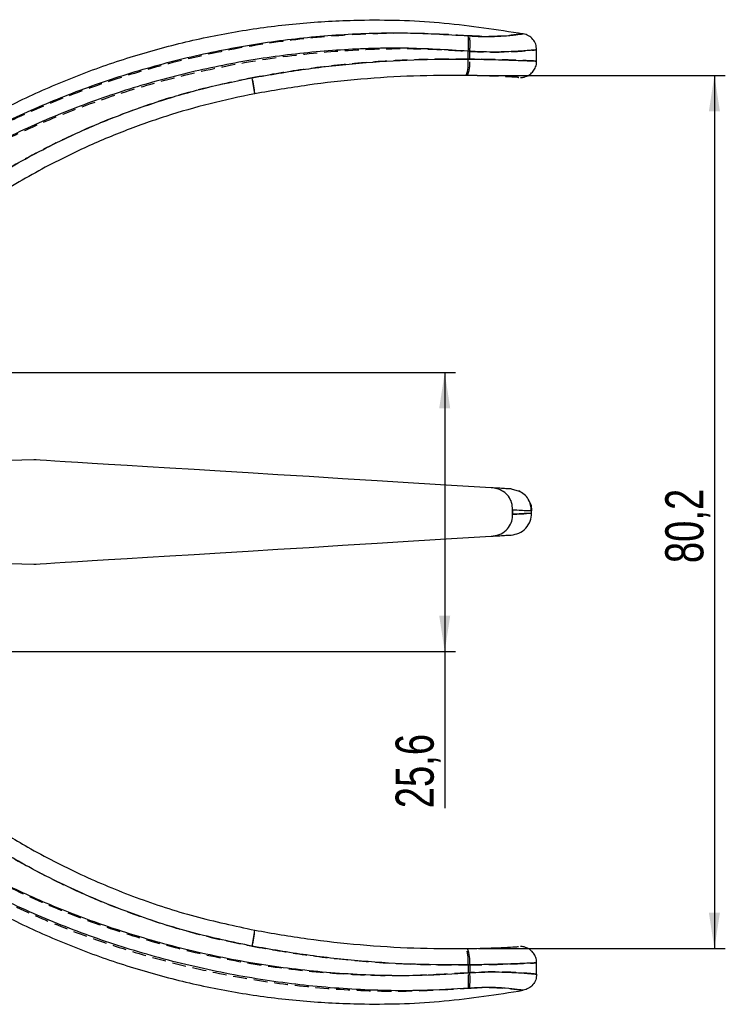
# Model space of a CAD drawing. Extents: x 33 to 398, y 17 to 277.
# Tile 4 of 7: x 207 to 272, y 144 to 235. Entities that reach past the tile are written whole.
import ezdxf

# ---------------------------------------------------------------- set-up
doc = ezdxf.new("R2010")
doc.units = 0
doc.linetypes.add('HIDDEN', pattern=[1.905, 1.27, -0.635])
doc.layers.get('0').update_dxf_attribs({"linetype": 'CONTINUOUS'})
doc.styles.add('SLDTEXTSTYLE0', font='TXT', dxfattribs={"width": 0.75})
doc.dimstyles.new('SLDDIMSTYLE1', dxfattribs={"dimtxt": 3.5, "dimasz": 3.302, "dimexe": 0, "dimexo": 0.0625, "dimgap": 0.875, "dimtad": 1, "dimdec": 1, "dimrnd": 1e-09, "dimzin": 12, "dimtxsty": 'SLDTEXTSTYLE0', "dimsah": 1, "dimcen": 0.09, "dimazin": 3, "dimtfac": 1, "dimtdec": 1, "dimtofl": 0, "dimtmove": 0, "dimatfit": 3, "dimtolj": 1, "dimtzin": 12})

# ---------------------------------------------------------------- blocks, each defined once
blk = doc.blocks.new('_D_2')
at = {"color": 179, "linetype": 'CONTINUOUS'}
for p, q in [((249.03, 229.422), (271.811, 229.422)), ((270.811, 229.422), (270.811, 149.187)), ((249.141, 149.187), (271.811, 149.187))]:
    blk.add_line(p, q, dxfattribs=at)
for points in [[(270.811, 229.422), (270.303, 226.12), (271.319, 226.12)], [(270.811, 149.187), (271.319, 152.489), (270.303, 152.489)]]:
    blk.add_solid(points, dxfattribs=at)
at = {"color": 179, "linetype": 'CONTINUOUS', "insert": (266.299, 184.603, 0.1), "char_height": 3.5, "attachment_point": 1, "rotation": 90, "style": 'SLDTEXTSTYLE0'}
blk.add_mtext('80,2', dxfattribs=at)
blk = doc.blocks.new('_D_3')
at = {"color": 179, "linetype": 'CONTINUOUS'}
for p, q in [((180.794, 202.122), (247.05, 202.122)), ((246.05, 202.122), (246.05, 176.485)), ((180.794, 176.485), (247.05, 176.485)), ((246.05, 176.485), (246.05, 162.079))]:
    blk.add_line(p, q, dxfattribs=at)
for points in [[(246.05, 202.122), (245.542, 198.82), (246.558, 198.82)], [(246.05, 176.485), (246.558, 179.787), (245.542, 179.787)]]:
    blk.add_solid(points, dxfattribs=at)
at = {"color": 179, "linetype": 'CONTINUOUS', "insert": (241.538, 162.079, 0.1), "char_height": 3.5, "attachment_point": 1, "rotation": 90, "style": 'SLDTEXTSTYLE0'}
blk.add_mtext('25,6', dxfattribs=at)

msp = doc.modelspace()

# ---------------------------------------------------------------- linework, layer by layer
at = {"color": 7, "linetype": 'CONTINUOUS'}
for p, q in [((248.2017, 230.9215), (248.2017, 231.6499)), ((254.4896, 230.7359), (254.4896, 231.7811)), ((208.3175, 194.0993), (197.0263, 193.8036)), ((252.1484, 191.4185), (252.8703, 191.2218)), ((252.2824, 189.5095), (252.2824, 189.0978)), ((254.0263, 189.185), (254.0263, 189.4222)), ((197.0263, 184.8036), (208.3175, 184.5079)), ((248.345, 147.6873), (248.345, 146.9665)), ((254.4896, 146.8261), (254.4896, 147.8713))]:
    msp.add_line(p, q, dxfattribs=at)
at = {"color": 7, "linetype": 'HIDDEN'}
for p, q in [((248.345, 230.9199), (248.345, 231.6407)), ((252.2824, 189.0978), (252.2824, 189.5095)), ((248.2017, 147.6858), (248.2017, 146.9573))]:
    msp.add_line(p, q, dxfattribs=at)
at = {"color": 7, "linetype": 'CONTINUOUS', "flags": 128}
for points in [[(250.3045, 191.5312), (246.6788, 191.753), (243.1913, 191.9663), (239.8467, 192.1709), (236.6498, 192.3664), (233.6051, 192.5526), (230.7167, 192.7293), (227.9887, 192.8961), (225.425, 193.0529), (223.0291, 193.1995), (220.8044, 193.3355), (218.754, 193.461), (216.8807, 193.5755), (215.1872, 193.6791), (213.6759, 193.7715), (212.3488, 193.8527), (211.2079, 193.9225), (210.2546, 193.9808), (209.4904, 194.0275), (208.9163, 194.0627), (208.5332, 194.0861), (208.3415, 194.0978), (208.3175, 194.0993)], [(208.3175, 184.5079), (208.3415, 184.5094), (208.5332, 184.5211), (208.9163, 184.5446), (209.4904, 184.5797), (210.2546, 184.6264), (211.2079, 184.6847), (212.3488, 184.7545), (213.6759, 184.8357), (215.1872, 184.9281), (216.8807, 185.0317), (218.754, 185.1463), (220.8044, 185.2717), (223.0291, 185.4077), (225.425, 185.5543), (227.9887, 185.7111), (230.7167, 185.8779), (233.6051, 186.0546), (236.6498, 186.2408), (239.8467, 186.4363), (243.1913, 186.6409), (246.6788, 186.8542), (250.3045, 187.076)]]:
    msp.add_lwpolyline(points, dxfattribs=at)
at = {"color": 7, "linetype": 'CONTINUOUS'}
for centre, radius, start, end in [((241.5697, 232.4244), 6.6771, 353.338716, 5.522666), ((244.3902, 230.5986), 3.8252, 342.079548, 4.841967), ((208.8639, 225.153), 19.9201, 7.444852, 11.745779), ((213.9805, 152.491), 14.7248, 347.87892, 353.692057), ((245.1264, 148.0127), 3.235, 354.227024, 21.287685), ((242.8009, 146.3141), 5.5823, 352.125739, 6.712247)]:
    msp.add_arc(centre, radius, start, end, dxfattribs=at)
at = {"color": 7, "linetype": 'HIDDEN'}
for centre, radius, start, end in [((242.8009, 232.2932), 5.5823, 353.287753, 7.874261), ((245.1264, 230.5946), 3.235, 338.712315, 5.772976), ((213.9805, 226.1162), 14.7248, 6.307943, 12.12108), ((208.8639, 153.4543), 19.9201, 348.254221, 352.555148), ((244.3902, 148.0086), 3.8252, 355.158033, 17.920452), ((241.5697, 146.1828), 6.6771, 354.477334, 6.661284)]:
    msp.add_arc(centre, radius, start, end, dxfattribs=at)
at = {"color": 7, "linetype": 'CONTINUOUS'}
for points, knots in [([(194.3131, 219.3279), (195.7438, 220.3651), (198.6051, 222.4396), (203.1622, 225.1571), (207.8847, 227.5684), (212.7698, 229.6343), (217.7875, 231.3516), (222.9142, 232.71), (228.1238, 233.7026), (233.3911, 234.327), (239.3615, 234.6007), (246.0233, 234.391), (250.8501, 233.6342), (253.2635, 233.2559)], [0, 0, 0, 0, 0.08500636, 0.17001268, 0.25501904, 0.34002536, 0.42503174, 0.51003801, 0.59504439, 0.68005073, 0.76505714, 0.88252849, 1, 1, 1, 1]), ([(195.1795, 218.9603), (196.2519, 219.6872), (198.3995, 221.143), (202.3478, 223.4587), (207.0422, 225.8446), (212.5829, 228.1501), (218.33, 230.0578), (224.2056, 231.5401), (230.1257, 232.5904), (236.1009, 233.2103), (242.1495, 233.4289), (246.1937, 233.1876), (248.2158, 233.067)], [0, 0, 0, 0, 0.0696491, 0.1394885, 0.2457211, 0.351957, 0.4607835, 0.5696114, 0.6759202, 0.7822274, 0.891116, 1, 1, 1, 1]), ([(248.2158, 233.067), (248.4443, 233.0506), (249.2974, 232.9891), (250.7114, 232.9919), (252.1343, 233.1007), (253.0525, 233.2221), (253.2635, 233.2559), (253.2635, 233.2559), (253.2635, 233.2559)], [0, 0, 0, 0, 0.0816901, 0.3049549, 0.533591, 0.7653702, 0.9999929, 1, 1, 1, 1]), ([(254.4896, 231.7811), (254.4721, 231.9546), (254.4371, 232.3017), (254.1638, 232.7573), (253.7658, 233.1091), (253.431, 233.2069), (253.2635, 233.2559)], [0, 0, 0, 0, 0.2499999, 0.5000002, 0.75, 1, 1, 1, 1]), ([(248.2017, 231.6499), (246.2529, 231.7702), (242.3551, 232.0108), (236.4324, 231.8227), (230.4854, 231.2305), (224.5946, 230.1993), (218.8415, 228.7612), (213.2112, 226.9161), (207.6931, 224.6446), (202.977, 222.2594), (199.0408, 219.9567), (196.9224, 218.5242), (195.8617, 217.8071)], [0, 0, 0, 0, 0.1063543, 0.2127129, 0.3216583, 0.4306053, 0.5368548, 0.6431028, 0.7518966, 0.8606866, 0.9302494, 1, 1, 1, 1]), ([(254.4896, 231.7811), (254.4701, 231.779), (254.4312, 231.7747), (254.1276, 231.7441), (253.6483, 231.7003), (252.9947, 231.6504), (252.1818, 231.6047), (251.2373, 231.5734), (250.1851, 231.5692), (249.1602, 231.5933), (248.4869, 231.633), (248.2017, 231.6499)], [0, 0, 0, 0, 0.114314, 0.2286303, 0.3428689, 0.4571092, 0.5720341, 0.6869547, 0.8014299, 0.9159004, 1, 1, 1, 1]), ([(228.3669, 229.2081), (229.9982, 229.4898), (233.2607, 230.0533), (238.214, 230.5891), (243.1995, 230.9144), (246.5343, 230.9191), (248.2017, 230.9215)], [0, 0, 0, 0, 0.2485588, 0.4971175, 0.7485581, 1, 1, 1, 1]), ([(253.0125, 229.2352), (253.0127, 229.2352), (253.0682, 229.2349), (253.2259, 229.2484), (253.5176, 229.3148), (253.8703, 229.4955), (254.1938, 229.8015), (254.4085, 230.2033), (254.5077, 230.5335), (254.4824, 230.7138), (254.4791, 230.7371)], [0, 0, 0, 0, 0.0002916, 0.0716026, 0.2031588, 0.3835623, 0.5758, 0.7657829, 0.9697987, 1, 1, 1, 1]), ([(192.863, 210.9453), (194.2546, 212.2216), (197.0378, 214.7741), (201.6363, 218.192), (206.5304, 221.2739), (211.276, 223.7264), (215.7242, 225.6308), (219.8337, 227.091), (224.0479, 228.3173), (226.9273, 228.9112), (228.3669, 229.2081)], [0, 0, 0, 0, 0.1402044, 0.2804074, 0.4245688, 0.5687276, 0.6756456, 0.7825627, 0.8912816, 1, 1, 1, 1]), ([(248.0298, 229.4216), (246.4166, 229.4196), (243.1904, 229.4155), (238.3293, 229.1008), (233.4618, 228.5754), (230.2314, 228.0145), (228.6161, 227.734)], [0, 0, 0, 0, 0.2485394, 0.4970785, 0.7485392, 1, 1, 1, 1]), ([(228.6161, 227.734), (227.2393, 227.4487), (224.4856, 226.878), (220.4092, 225.6916), (216.3894, 224.2613), (212.067, 222.4018), (207.5213, 220.0442), (202.7963, 217.0724), (198.2723, 213.7135), (195.4903, 211.1494), (194.0994, 209.8674)], [0, 0, 0, 0, 0.10680962, 0.21361987, 0.3222594, 0.43089991, 0.57116929, 0.71144139, 0.85571962, 1, 1, 1, 1]), ([(252.2822, 189.5095), (252.2665, 189.7315), (252.2353, 190.1758), (251.9245, 190.7658), (251.4508, 191.2079), (250.8842, 191.4636), (250.4868, 191.51), (250.3045, 191.5312)], [0, 0, 0, 0, 0.2084885, 0.4173151, 0.6228203, 0.8270285, 1, 1, 1, 1]), ([(252.1484, 191.4185), (252.1259, 191.4198), (252.0811, 191.4226), (251.707, 191.4455), (251.1405, 191.4801), (250.5832, 191.5142), (250.3045, 191.5312)], [0, 0, 0, 0, 0.2499647, 0.4999095, 0.7498473, 1, 1, 1, 1]), ([(253.9892, 189.4076), (253.9826, 189.5872), (253.9691, 189.9569), (253.7414, 190.4867), (253.3715, 190.9512), (253.0257, 191.1461), (252.8543, 191.2427)], [0, 0, 0, 0, 0.2377955, 0.4896419, 0.7469837, 1, 1, 1, 1]), ([(253.7862, 190.3102), (253.8378, 190.2242), (253.999, 189.9555), (254.0152, 189.6381), (254.0262, 189.4222)], [0, 0, 0, 0, 0.3197838, 1, 1, 1, 1]), ([(252.1484, 187.1888), (252.3889, 187.2293), (252.8881, 187.3135), (253.517, 187.7827), (253.947, 188.4391), (254.0005, 188.9425), (254.0262, 189.185)], [0, 0, 0, 0, 0.240885, 0.5000073, 0.7591279, 1, 1, 1, 1]), ([(252.2824, 189.5095), (252.5529, 189.496), (253.09, 189.4691), (253.6169, 189.4429), (253.9149, 189.4279), (253.9529, 189.4259), (253.964, 189.4254)], [0, 0, 0, 0, 0.29761, 0.5910922, 0.8804584, 1, 1, 1, 1]), ([(254.0263, 189.185), (254.0058, 189.184), (253.9644, 189.1818), (253.6226, 189.1646), (253.0886, 189.138), (252.5524, 189.1112), (252.2824, 189.0978)], [0, 0, 0, 0, 0.2447107, 0.49294, 0.7446997, 1, 1, 1, 1]), ([(250.3045, 187.076), (250.5598, 187.1112), (251.0721, 187.182), (251.7043, 187.5841), (252.1107, 188.1455), (252.2724, 188.6739), (252.2797, 188.9939), (252.2821, 189.0977)], [0, 0, 0, 0, 0.2419581, 0.4854545, 0.697939, 0.9019474, 1, 1, 1, 1]), ([(250.3045, 187.076), (250.5832, 187.093), (251.1404, 187.1271), (251.707, 187.1618), (252.0812, 187.1846), (252.126, 187.1874), (252.1484, 187.1888)], [0, 0, 0, 0, 0.2501091, 0.5000889, 0.7500124, 1, 1, 1, 1]), ([(194.0994, 168.7398), (195.1319, 167.7762), (197.1971, 165.849), (200.5372, 163.1939), (204.0483, 160.7258), (208.0677, 158.2732), (212.6065, 155.9345), (217.7363, 153.8057), (223.0757, 152.0576), (226.7693, 151.268), (228.6161, 150.8732)], [0, 0, 0, 0, 0.1078406, 0.2156803, 0.3252849, 0.4348882, 0.5740838, 0.7132758, 0.8566392, 1, 1, 1, 1]), ([(228.377, 149.3991), (226.5316, 149.7894), (222.8407, 150.5699), (217.392, 152.3177), (212.0486, 154.496), (207.2922, 156.9216), (203.1449, 159.4307), (199.5462, 161.9336), (196.0829, 164.6571), (193.9194, 166.6603), (192.8376, 167.6619)], [0, 0, 0, 0, 0.1393129, 0.2786276, 0.4220941, 0.5655639, 0.6732892, 0.7810153, 0.8905073, 1, 1, 1, 1]), ([(195.8852, 160.8183), (197.1423, 159.9834), (199.6564, 158.3137), (203.8686, 155.9593), (208.4819, 153.7335), (213.5132, 151.7196), (218.9793, 149.9356), (224.8838, 148.4615), (231.2084, 147.3761), (237.5877, 146.7783), (243.3165, 146.6564), (246.8879, 146.8767), (248.345, 146.9665)], [0, 0, 0, 0, 0.0821316, 0.1642647, 0.2620876, 0.3600351, 0.4578665, 0.5733278, 0.6891767, 0.8050077, 0.9204448, 1, 1, 1, 1]), ([(194.3131, 159.2793), (195.7438, 158.2421), (198.6051, 156.1676), (203.1622, 153.4501), (207.8847, 151.0388), (212.7698, 148.973), (217.7875, 147.2557), (222.9142, 145.8972), (228.1238, 144.9046), (233.3911, 144.2802), (239.3615, 144.0066), (246.0233, 144.2162), (250.8501, 144.973), (253.2635, 145.3514)], [0, 0, 0, 0, 0.08500636, 0.17001268, 0.25501904, 0.34002536, 0.42503174, 0.51003801, 0.59504439, 0.68005073, 0.76505714, 0.88252849, 1, 1, 1, 1]), ([(248.3306, 145.5493), (246.8555, 145.4612), (243.2675, 145.2468), (237.5293, 145.3771), (231.1067, 145.9809), (224.6789, 147.0865), (218.3707, 148.6699), (212.2778, 150.6979), (206.388, 153.1794), (200.649, 156.1148), (197.0348, 158.4832), (195.2277, 159.6674)], [0, 0, 0, 0, 0.07956992, 0.19354485, 0.30752578, 0.42469223, 0.54185967, 0.65481261, 0.76776196, 0.88388423, 1, 1, 1, 1]), ([(228.6161, 150.8732), (230.2223, 150.5942), (233.4348, 150.0362), (238.3119, 149.5075), (243.2199, 149.1889), (246.5004, 149.1877), (248.1406, 149.1871)], [0, 0, 0, 0, 0.2484427, 0.4968854, 0.7484422, 1, 1, 1, 1]), ([(248.345, 147.6873), (246.688, 147.6876), (243.3741, 147.6881), (238.3755, 148.0055), (233.3667, 148.5396), (230.0402, 149.1126), (228.377, 149.3991)], [0, 0, 0, 0, 0.2484735, 0.4969457, 0.7484727, 1, 1, 1, 1]), ([(248.1406, 149.1871), (248.5307, 149.194), (249.5208, 149.2115), (250.9551, 149.2639), (252.1594, 149.3242), (252.8371, 149.3656), (252.8293, 149.3651), (252.8262, 149.365)], [0, 0, 0, 0, 0.1505478, 0.3820761, 0.6143952, 0.8474644, 1, 1, 1, 1]), ([(254.4704, 147.8713), (254.4728, 147.9639), (254.4793, 148.2124), (254.335, 148.5729), (254.1046, 148.8977), (253.8438, 149.1181), (253.5877, 149.2561), (253.3574, 149.332), (253.1698, 149.3635), (253.0596, 149.3724), (253.0135, 149.3719), (253.0125, 149.3719)], [0, 0, 0, 0, 0.1187298, 0.3184324, 0.4851803, 0.6294997, 0.7538935, 0.858076, 0.9403808, 0.998759, 1, 1, 1, 1]), ([(248.345, 146.9665), (248.7194, 146.9863), (249.4791, 147.0265), (250.5552, 147.0399), (251.5584, 147.0259), (252.445, 146.9898), (253.2054, 146.9419), (253.807, 146.893), (254.235, 146.8524), (254.457, 146.8295), (254.4802, 146.8271), (254.4896, 146.8261)], [0, 0, 0, 0, 0.1123853, 0.2279999, 0.3403784, 0.4559208, 0.5695447, 0.6863862, 0.8013637, 0.9197028, 1, 1, 1, 1]), ([(254.4896, 146.8261), (254.4721, 146.6526), (254.4371, 146.3055), (254.1638, 145.8499), (253.7658, 145.4981), (253.431, 145.4003), (253.2635, 145.3514)], [0, 0, 0, 0, 0.2499999, 0.5000002, 0.75, 1, 1, 1, 1]), ([(253.2635, 145.3514), (253.2557, 145.3525), (253.2254, 145.357), (252.7938, 145.4239), (251.6974, 145.5477), (250.1628, 145.6399), (248.9379, 145.5793), (248.3306, 145.5493)], [0, 0, 0, 0, 0.082756, 0.3214444, 0.5536779, 0.7786982, 1, 1, 1, 1])]:
    msp.add_open_spline(points, degree=3, knots=knots, dxfattribs=at)
at = {"color": 7, "linetype": 'HIDDEN'}
for points, knots in [([(248.3306, 233.0579), (246.8555, 233.146), (243.2675, 233.3604), (237.5293, 233.2301), (231.1067, 232.6264), (224.6789, 231.5208), (218.3707, 229.9373), (212.2778, 227.9093), (206.388, 225.4278), (200.649, 222.4924), (197.0348, 220.124), (195.2277, 218.9399)], [0, 0, 0, 0, 0.07956992, 0.19354485, 0.30752578, 0.42469223, 0.54185967, 0.65481261, 0.76776196, 0.88388423, 1, 1, 1, 1]), ([(253.2635, 233.2559), (253.2557, 233.2547), (253.2254, 233.2502), (252.7938, 233.1833), (251.6974, 233.0596), (250.1628, 232.9673), (248.9379, 233.0279), (248.3306, 233.0579)], [0, 0, 0, 0, 0.082756, 0.3214444, 0.5536779, 0.7786982, 1, 1, 1, 1]), ([(195.8852, 217.7889), (197.1423, 218.6238), (199.6564, 220.2935), (203.8686, 222.6479), (208.4819, 224.8737), (213.5132, 226.8876), (218.9793, 228.6716), (224.8838, 230.1457), (231.2084, 231.2311), (237.5877, 231.829), (243.3165, 231.9509), (246.8879, 231.7306), (248.345, 231.6407)], [0, 0, 0, 0, 0.0821316, 0.1642647, 0.2620876, 0.3600351, 0.4578665, 0.5733278, 0.6891767, 0.8050077, 0.9204448, 1, 1, 1, 1]), ([(248.345, 231.6407), (248.7194, 231.6209), (249.4791, 231.5808), (250.5552, 231.5673), (251.5584, 231.5813), (252.445, 231.6174), (253.2054, 231.6653), (253.807, 231.7142), (254.235, 231.7548), (254.457, 231.7777), (254.4802, 231.7801), (254.4896, 231.7811)], [0, 0, 0, 0, 0.1123853, 0.2279999, 0.3403784, 0.4559208, 0.5695447, 0.6863862, 0.8013637, 0.9197028, 1, 1, 1, 1]), ([(248.345, 230.9199), (246.688, 230.9197), (243.3741, 230.9191), (238.3755, 230.6017), (233.3667, 230.0676), (230.0402, 229.4946), (228.377, 229.2081)], [0, 0, 0, 0, 0.2484735, 0.4969457, 0.7484727, 1, 1, 1, 1]), ([(254.4701, 230.7359), (254.4758, 230.7357), (254.5023, 230.7344), (254.3502, 230.7419), (254.0101, 230.7581), (253.4749, 230.7821), (252.7685, 230.8111), (251.918, 230.8419), (250.9328, 230.8716), (249.7481, 230.9006), (248.8496, 230.913), (248.345, 230.9199)], [0, 0, 0, 0, 0.0321893, 0.1501979, 0.2647799, 0.3826746, 0.497387, 0.6154168, 0.7303013, 0.8485205, 1, 1, 1, 1]), ([(228.377, 229.2081), (226.5316, 228.8178), (222.8407, 228.0373), (217.392, 226.2895), (212.0486, 224.1112), (207.2922, 221.6856), (203.1449, 219.1766), (199.5462, 216.6737), (196.0829, 213.9501), (193.9194, 211.9469), (192.8376, 210.9453)], [0, 0, 0, 0, 0.1393129, 0.2786276, 0.4220941, 0.5655639, 0.6732892, 0.7810153, 0.8905073, 1, 1, 1, 1]), ([(252.8254, 229.2423), (252.8444, 229.2411), (252.9166, 229.2366), (252.4092, 229.2685), (251.3566, 229.3246), (249.8308, 229.3883), (248.6294, 229.4105), (248.0298, 229.4216)], [0, 0, 0, 0, 0.0822613, 0.313259, 0.5433868, 0.7721334, 1, 1, 1, 1]), ([(252.2824, 189.0978), (252.5524, 189.1112), (253.0886, 189.138), (253.6226, 189.1646), (253.9644, 189.1818), (254.0058, 189.184), (254.0263, 189.185)], [0, 0, 0, 0, 0.2553034, 0.5070641, 0.7552923, 1, 1, 1, 1]), ([(192.863, 167.6619), (194.2546, 166.3856), (197.0378, 163.8331), (201.6363, 160.4152), (206.5304, 157.3333), (211.276, 154.8808), (215.7242, 152.9764), (219.8337, 151.5162), (224.0479, 150.29), (226.9273, 149.6961), (228.3669, 149.3991)], [0, 0, 0, 0, 0.1402044, 0.2804074, 0.4245688, 0.5687276, 0.6756456, 0.7825627, 0.8912816, 1, 1, 1, 1]), ([(248.2017, 146.9573), (246.2529, 146.837), (242.3551, 146.5964), (236.4324, 146.7845), (230.4854, 147.3767), (224.5946, 148.4079), (218.8415, 149.846), (213.2112, 151.6911), (207.6931, 153.9626), (202.977, 156.3478), (199.0408, 158.6505), (196.9224, 160.083), (195.8617, 160.8002)], [0, 0, 0, 0, 0.1063543, 0.2127129, 0.3216583, 0.4306053, 0.5368548, 0.6431028, 0.7518966, 0.8606866, 0.9302494, 1, 1, 1, 1]), ([(195.1795, 159.6469), (196.2519, 158.92), (198.3995, 157.4642), (202.3478, 155.1485), (207.0422, 152.7626), (212.5829, 150.4571), (218.33, 148.5494), (224.2056, 147.0671), (230.1257, 146.0168), (236.1009, 145.3969), (242.1495, 145.1783), (246.1937, 145.4196), (248.2158, 145.5402)], [0, 0, 0, 0, 0.0696491, 0.1394885, 0.2457211, 0.351957, 0.4607835, 0.5696114, 0.6759202, 0.7822274, 0.891116, 1, 1, 1, 1]), ([(228.3669, 149.3991), (229.9982, 149.1174), (233.2607, 148.5539), (238.214, 148.0181), (243.1995, 147.6928), (246.5343, 147.6881), (248.2017, 147.6858)], [0, 0, 0, 0, 0.2485588, 0.4971175, 0.7485581, 1, 1, 1, 1]), ([(248.2017, 147.6858), (248.5856, 147.6904), (249.3646, 147.7), (250.4696, 147.7236), (251.501, 147.7519), (252.4098, 147.7826), (253.1866, 147.8129), (253.7973, 147.8394), (254.2268, 147.8594), (254.4635, 147.8709), (254.4682, 147.8712), (254.4701, 147.8713)], [0, 0, 0, 0, 0.1131496, 0.2295822, 0.342718, 0.4591285, 0.5723764, 0.6889093, 0.8021477, 0.9186779, 1, 1, 1, 1]), ([(254.4896, 146.8261), (254.471, 146.8281), (254.4334, 146.8321), (254.1307, 146.8629), (253.6522, 146.9065), (253.0011, 146.9563), (252.1871, 147.0024), (251.2465, 147.0335), (250.1911, 147.0385), (249.1658, 147.0142), (248.4869, 146.9741), (248.2017, 146.9573)], [0, 0, 0, 0, 0.1126804, 0.2286313, 0.341256, 0.4571106, 0.5703834, 0.6869568, 0.7997608, 0.9159043, 1, 1, 1, 1]), ([(248.2158, 145.5402), (248.4443, 145.5566), (249.2974, 145.6181), (250.7114, 145.6153), (252.1343, 145.5065), (253.0525, 145.3851), (253.2635, 145.3514), (253.2635, 145.3514), (253.2635, 145.3514)], [0, 0, 0, 0, 0.0816901, 0.3049549, 0.533591, 0.7653702, 0.9999929, 1, 1, 1, 1])]:
    msp.add_open_spline(points, degree=3, knots=knots, dxfattribs=at)
at = {"color": 8, "linetype": 'CONTINUOUS'}
for points, knots in [([(248.2017, 230.9215), (248.5856, 230.9168), (249.3646, 230.9072), (250.4696, 230.8836), (251.501, 230.8553), (252.4098, 230.8246), (253.1866, 230.7943), (253.7973, 230.7678), (254.2268, 230.7478), (254.4635, 230.7363), (254.4682, 230.736), (254.4701, 230.7359)], [0, 0, 0, 0, 0.1131496, 0.2295822, 0.342718, 0.4591285, 0.5723764, 0.6889093, 0.8021477, 0.9186779, 1, 1, 1, 1]), ([(254.4701, 147.8713), (254.4758, 147.8716), (254.5023, 147.8729), (254.3502, 147.8654), (254.0101, 147.8492), (253.4749, 147.8251), (252.7685, 147.7961), (251.918, 147.7653), (250.9328, 147.7356), (249.7481, 147.7066), (248.8496, 147.6942), (248.345, 147.6873)], [0, 0, 0, 0, 0.0321893, 0.1501979, 0.2647799, 0.3826746, 0.497387, 0.6154168, 0.7303013, 0.8485205, 1, 1, 1, 1])]:
    msp.add_open_spline(points, degree=3, knots=knots, dxfattribs=at)

# ---------------------------------------------------------------- dimensions: what is measured, and where the dimension line sits
at = {"color": 179, "linetype": 'CONTINUOUS'}
for base, p1, p2, picture, middle in [((270.8109, 149.1871), (248.0298, 229.4216), (248.1406, 149.1871), '_D_2', (270.8109, 190.5505)), ((246.0501, 176.485), (179.7942, 202.1222), (179.7942, 176.485), '_D_3', (246.0501, 168.0261))]:
    dim = msp.add_linear_dim(base=base, p1=p1, p2=p2, angle=90, dimstyle='SLDDIMSTYLE1', dxfattribs=at)
    dim.commit()
    dim.dimension.update_dxf_attribs({"geometry": picture, "text_midpoint": middle, "dimtype": 160})

doc.saveas('drawing.dxf')
